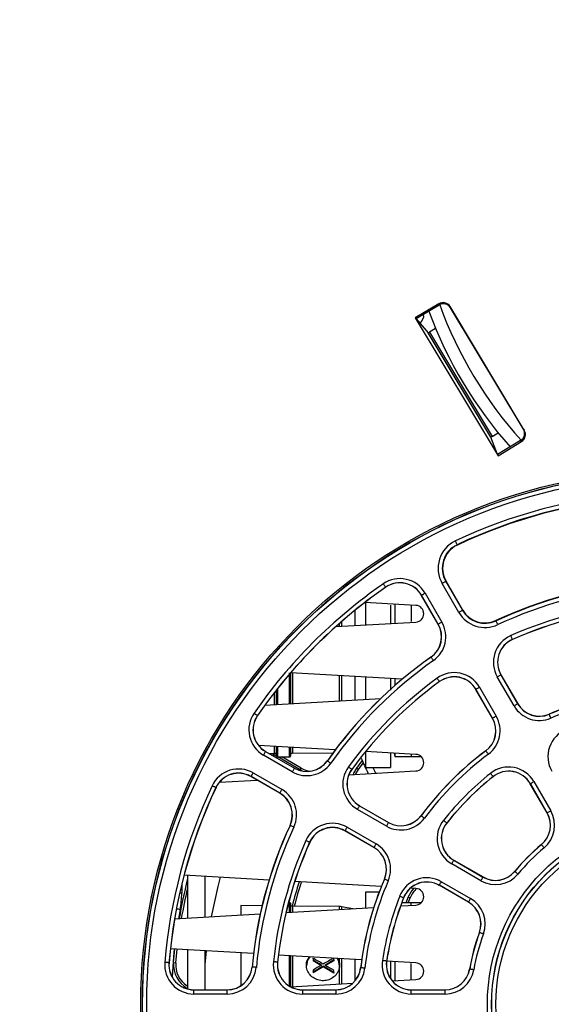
# Paper-space layout 'Sheet1' of a CAD drawing. Header units: millimetres. Extents: x 0 to 420, y 0 to 297.
# Tile 16 of 130: x 73 to 86, y 62 to 86. Entities that reach past the tile are written whole.
import ezdxf

# ---------------------------------------------------------------- set-up
doc = ezdxf.new("R2010")
doc.units = ezdxf.units.MM
doc.layers.add('SLD-0', color=179, linetype='Continuous')
doc.styles.add('SLDTEXTSTYLE1', font='TXT', dxfattribs={"width": 0.75})
doc.styles.add('SLDTEXTSTYLE3', font='TXT', dxfattribs={"width": 0.96})
doc.dimstyles.new('SLDDIMSTYLE3', dxfattribs={"dimtxt": 2.5, "dimasz": 3.302, "dimexe": 0, "dimexo": 0.0625, "dimtad": 1, "dimdec": 1, "dimlfac": 5, "dimrnd": 1e-09, "dimzin": 4, "dimdsep": 46, "dimtxsty": 'SLDTEXTSTYLE1', "dimblk1": 'NONE', "dimblk2": 'NONE', "dimsah": 1, "dimcen": 0, "dimadec": 0, "dimazin": 1, "dimtfac": 1, "dimtmove": 0, "dimatfit": 3, "dimldrblk": 'NONE', "dimfxl": 0, "dimfrac": 2, "dimtolj": 1, "dimtzin": 12, "dimarcsym": 0})
doc.dimstyles.new('SLDDIMSTYLE4', dxfattribs={"dimtxt": 2.5, "dimasz": 3.302, "dimexe": 0, "dimexo": 0.0625, "dimtad": 1, "dimdec": 1, "dimlfac": 5, "dimrnd": 1e-09, "dimzin": 12, "dimdsep": 46, "dimtxsty": 'SLDTEXTSTYLE1', "dimblk1": 'NONE', "dimblk2": 'NONE', "dimsah": 1, "dimcen": 0, "dimadec": 0, "dimazin": 3, "dimtfac": 1, "dimtmove": 0, "dimatfit": 3, "dimldrblk": 'NONE', "dimfxl": 0, "dimfrac": 2, "dimtolj": 1, "dimtzin": 12, "dimarcsym": 0})

# ---------------------------------------------------------------- blocks, each defined once
blk = doc.blocks.new('_D_22')
at = {"layer": 'SLD-0', "color": 179}
for p, q in [((177.639, 244.196), (170.681, 237.013)), ((170.681, 237.013), (163.266, 229.357)), ((168.235, 235.206), (170.681, 237.013)), ((170.681, 237.013), (168.594, 234.858)), ((170.681, 237.013), (168.953, 234.51)), ((168.235, 235.206), (168.953, 234.51)), ((163.266, 229.357), (151.443, 229.357))]:
    blk.add_line(p, q, dxfattribs=at)
at = {"layer": 'SLD-0', "color": 179, "char_height": 2.5, "attachment_point": 1, "style": 'SLDTEXTSTYLE3'}
for s, insert in [('%%c', (150.193, 232.392)), ('20.0', (155.213, 232.43))]:
    blk.add_mtext(s, dxfattribs=dict(at, insert=insert))
blk = doc.blocks.new('_None')
blk = doc.blocks.new('_D_23')
at = {"layer": 'SLD-0', "color": 179}
for p, q in [((163.999, 261.493), (154.023, 261.493)), ((172.8, 249.896), (163.999, 261.493)), ((171.384, 252.588), (170.588, 251.984)), ((171.384, 252.588), (172.8, 249.896)), ((172.8, 249.896), (170.986, 252.286)), ((172.8, 249.896), (170.588, 251.984)), ((175.52, 246.312), (172.8, 249.896))]:
    blk.add_line(p, q, dxfattribs=at)
at = {"layer": 'SLD-0', "color": 179, "char_height": 2.5, "attachment_point": 1, "style": 'SLDTEXTSTYLE3'}
for s, insert in [('%%c', (152.773, 264.528)), ('9.0', (157.794, 264.566))]:
    blk.add_mtext(s, dxfattribs=dict(at, insert=insert))
blk = doc.blocks.new('_D_24')
at = {"layer": 'SLD-0', "color": 179}
for p, q in [((241.453, 256.697), (250.709, 264.131)), ((250.709, 264.131), (262.532, 264.131)), ((241.453, 256.697), (243.478, 258.965)), ((244.105, 258.186), (243.478, 258.965)), ((241.453, 256.697), (243.792, 258.576)), ((244.105, 258.186), (241.453, 256.697)), ((236.385, 252.627), (241.453, 256.697))]:
    blk.add_line(p, q, dxfattribs=at)
at = {"layer": 'SLD-0', "color": 179, "char_height": 2.5, "attachment_point": 1, "style": 'SLDTEXTSTYLE3'}
for s, insert in [('%%c', (251.047, 267.167)), ('13.0', (256.067, 267.205))]:
    blk.add_mtext(s, dxfattribs=dict(at, insert=insert))
blk = doc.blocks.new('_D_25')
at = {"layer": 'SLD-0', "color": 179}
for p, q in [((240.691, 239.098), (237.146, 235.226)), ((237.146, 235.226), (227.951, 225.18)), ((234.752, 233.35), (237.146, 235.226)), ((237.146, 235.226), (235.121, 233.013)), ((237.146, 235.226), (235.489, 232.675)), ((234.752, 233.35), (235.489, 232.675)), ((227.951, 225.18), (216.128, 225.18))]:
    blk.add_line(p, q, dxfattribs=at)
at = {"layer": 'SLD-0', "color": 179, "char_height": 2.5, "attachment_point": 1, "style": 'SLDTEXTSTYLE3'}
for s, insert in [('%%c', (214.878, 228.215)), ('10.5', (219.898, 228.254))]:
    blk.add_mtext(s, dxfattribs=dict(at, insert=insert))
blk = doc.blocks.new('_D_28')
at = {"layer": 'SLD-0', "color": 179}
for p, q in [((173.264, 174.39), (183.569, 183.365)), ((183.569, 183.365), (193.545, 183.365)), ((173.264, 174.39), (175.198, 176.738)), ((175.855, 175.984), (175.198, 176.738)), ((173.264, 174.39), (175.526, 176.361)), ((175.855, 175.984), (173.264, 174.39)), ((169.87, 171.435), (173.264, 174.39))]:
    blk.add_line(p, q, dxfattribs=at)
at = {"layer": 'SLD-0', "color": 179, "char_height": 2.5, "attachment_point": 1, "style": 'SLDTEXTSTYLE3'}
for s, insert in [('%%c', (183.906, 186.4)), ('9.0', (188.927, 186.438))]:
    blk.add_mtext(s, dxfattribs=dict(at, insert=insert))
blk = doc.blocks.new('_D_30')
at = {"layer": 'SLD-0', "color": 179}
for p, q in [((230.033, 164.087), (234.374, 159.249)), ((236.006, 156.682), (234.374, 159.249)), ((234.374, 159.249), (236.75, 157.35)), ((234.374, 159.249), (236.378, 157.016)), ((234.374, 159.249), (244.668, 147.778)), ((236.006, 156.682), (236.75, 157.35)), ((244.668, 147.778), (256.491, 147.778))]:
    blk.add_line(p, q, dxfattribs=at)
at = {"layer": 'SLD-0', "color": 179, "char_height": 2.5, "attachment_point": 1, "style": 'SLDTEXTSTYLE3'}
for s, insert in [('%%c', (245.006, 150.813)), ('13.0', (250.026, 150.851))]:
    blk.add_mtext(s, dxfattribs=dict(at, insert=insert))
blk = doc.blocks.new('_D_31')
at = {"layer": 'SLD-0', "color": 179}
for p, q in [((224.118, 191.46), (212.295, 191.46)), ((230.761, 181.361), (224.118, 191.46)), ((229.53, 184.142), (228.695, 183.593)), ((229.53, 184.142), (230.761, 181.361)), ((230.761, 181.361), (229.113, 183.868)), ((230.761, 181.361), (228.695, 183.593)), ((233.646, 176.975), (230.761, 181.361))]:
    blk.add_line(p, q, dxfattribs=at)
at = {"layer": 'SLD-0', "color": 179, "char_height": 2.5, "attachment_point": 1, "style": 'SLDTEXTSTYLE3'}
for s, insert in [('%%c', (211.045, 194.495)), ('10.5', (216.066, 194.534))]:
    blk.add_mtext(s, dxfattribs=dict(at, insert=insert))

psp = doc.layouts.new('Sheet1')

# ---------------------------------------------------------------- linework, layer by layer
at = {"layer": 'SLD-0', "color": 179, "linetype": 'Continuous', "lineweight": 25}
for p, q in [((82.903, 79.225), (82.339, 78.887)), ((82.915, 79.196), (82.36, 78.862)), ((82.915, 79.196), (82.903, 79.225)), ((84.963, 76.185), (83.177, 79.157)), ((83.177, 79.157), (83.189, 79.127)), ((84.942, 76.21), (83.189, 79.127)), ((82.339, 78.887), (84.331, 75.572)), ((82.339, 78.887), (82.36, 78.862)), ((82.36, 78.862), (82.648, 78.524)), ((82.828, 78.63), (82.684, 78.543)), ((84.156, 76.015), (82.648, 78.524)), ((82.684, 78.543), (84.189, 76.037)), ((84.189, 76.037), (84.334, 76.124)), ((84.942, 76.21), (84.963, 76.185)), ((84.319, 75.602), (84.156, 76.015)), ((84.874, 75.935), (84.319, 75.602)), ((84.331, 75.572), (84.894, 75.911)), ((84.894, 75.911), (84.874, 75.935)), ((84.331, 75.572), (84.319, 75.602)), ((83.313, 73.504), (83.305, 73.521)), ((83.321, 73.487), (83.313, 73.504)), ((83.328, 73.471), (83.321, 73.487)), ((83.335, 73.458), (83.328, 73.471)), ((83.34, 73.447), (83.335, 73.458)), ((83.344, 73.438), (83.34, 73.447)), ((83.347, 73.433), (83.344, 73.438)), ((83.348, 73.431), (83.347, 73.433)), ((83.348, 73.431), (83.351, 73.423)), ((81.57, 72.491), (81.581, 72.475)), ((81.581, 72.475), (81.592, 72.46)), ((82.986, 72.5), (83.002, 72.509)), ((83.387, 71.804), (82.986, 72.5)), ((83.002, 72.509), (83.018, 72.518)), ((83.018, 72.518), (83.033, 72.527)), ((83.033, 72.527), (83.046, 72.535)), ((83.046, 72.535), (83.057, 72.541)), ((83.057, 72.541), (83.065, 72.545)), ((83.065, 72.545), (83.07, 72.548)), ((83.07, 72.548), (83.072, 72.549)), ((83.072, 72.549), (83.08, 72.554)), ((83.072, 72.549), (83.474, 71.854)), ((83.481, 71.859), (83.08, 72.554)), ((81.592, 72.46), (81.602, 72.446)), ((81.602, 72.446), (81.61, 72.433)), ((81.61, 72.433), (81.617, 72.423)), ((81.617, 72.423), (81.623, 72.415)), ((81.623, 72.415), (81.626, 72.41)), ((81.626, 72.41), (81.627, 72.409)), ((81.627, 72.409), (81.629, 72.407)), ((82.531, 72.237), (82.518, 72.229)), ((82.546, 72.246), (82.531, 72.237)), ((82.562, 72.255), (82.546, 72.246)), ((82.579, 72.265), (82.562, 72.255)), ((82.579, 72.265), (82.98, 71.569)), ((82.355, 71.971), (81.128, 72.041)), ((81.144, 72.053), (81.144, 71.502)), ((81.844, 72), (81.844, 71.542)), ((82.492, 72.215), (82.49, 72.213)), ((82.891, 71.518), (82.49, 72.213)), ((82.494, 72.216), (82.492, 72.215)), ((82.894, 71.519), (82.492, 72.215)), ((82.499, 72.219), (82.494, 72.216)), ((82.507, 72.223), (82.499, 72.219)), ((82.518, 72.229), (82.507, 72.223)), ((81.744, 71.975), (81.744, 71.536)), ((82.244, 71.975), (82.244, 71.584)), ((83.387, 71.804), (83.404, 71.814)), ((83.404, 71.814), (83.42, 71.823)), ((83.42, 71.823), (83.435, 71.832)), ((83.435, 71.832), (83.448, 71.839)), ((83.448, 71.839), (83.459, 71.845)), ((83.459, 71.845), (83.467, 71.85)), ((83.467, 71.85), (83.472, 71.853)), ((83.472, 71.853), (83.474, 71.854)), ((83.474, 71.854), (83.481, 71.859)), ((80.431, 71.461), (82.355, 71.571)), ((82.901, 71.523), (82.895, 71.52)), ((82.909, 71.528), (82.901, 71.523)), ((82.919, 71.534), (82.909, 71.528)), ((82.932, 71.542), (82.919, 71.534)), ((82.947, 71.55), (82.932, 71.542)), ((82.963, 71.56), (82.947, 71.55)), ((82.98, 71.569), (82.963, 71.56)), ((84.282, 71.599), (84.278, 71.607)), ((84.283, 71.597), (84.282, 71.599)), ((84.285, 71.592), (84.283, 71.597)), ((84.289, 71.583), (84.285, 71.592)), ((84.295, 71.572), (84.289, 71.583)), ((84.301, 71.558), (84.295, 71.572)), ((84.308, 71.543), (84.301, 71.558)), ((84.316, 71.526), (84.308, 71.543)), ((84.324, 71.508), (84.316, 71.526)), ((82.894, 71.519), (82.891, 71.518)), ((82.895, 71.52), (82.894, 71.519)), ((84.644, 71.226), (84.636, 71.244)), ((84.652, 71.209), (84.644, 71.226)), ((84.659, 71.194), (84.652, 71.209)), ((84.665, 71.18), (84.659, 71.194)), ((84.67, 71.168), (84.665, 71.18)), ((84.674, 71.16), (84.67, 71.168)), ((84.676, 71.155), (84.674, 71.16)), ((84.677, 71.152), (84.676, 71.155)), ((84.677, 71.152), (84.678, 71.15)), ((82.718, 70.725), (82.716, 70.727)), ((82.718, 70.725), (82.719, 70.723)), ((82.719, 70.723), (82.722, 70.718)), ((82.722, 70.718), (82.728, 70.71)), ((82.728, 70.71), (82.735, 70.7)), ((82.735, 70.7), (82.744, 70.688)), ((82.744, 70.688), (82.753, 70.674)), ((82.753, 70.674), (82.764, 70.659)), ((82.764, 70.659), (82.775, 70.643)), ((79.334, 70.352), (79.334, 69.607)), ((82.027, 70.198), (79.341, 70.352)), ((81.144, 70.249), (81.144, 69.71)), ((81.744, 70.214), (81.744, 69.929)), ((81.844, 70.208), (81.844, 70.041)), ((82.862, 70.22), (82.874, 70.204)), ((82.874, 70.204), (82.885, 70.189)), ((82.885, 70.189), (82.895, 70.175)), ((82.895, 70.175), (82.904, 70.163)), ((82.904, 70.163), (82.911, 70.153)), ((82.911, 70.153), (82.917, 70.145)), ((82.917, 70.145), (82.92, 70.141)), ((82.92, 70.141), (82.921, 70.139)), ((82.921, 70.139), (82.923, 70.137)), ((84.33, 70.26), (84.313, 70.251)), ((84.716, 69.554), (84.313, 70.251)), ((84.346, 70.27), (84.33, 70.26)), ((84.361, 70.278), (84.346, 70.27)), ((84.374, 70.286), (84.361, 70.278)), ((84.385, 70.292), (84.374, 70.286)), ((84.393, 70.297), (84.385, 70.292)), ((84.398, 70.3), (84.393, 70.297)), ((84.4, 70.301), (84.398, 70.3)), ((84.4, 70.301), (84.402, 70.302)), ((84.4, 70.301), (84.802, 69.604)), ((84.402, 70.302), (84.804, 69.605)), ((79.004, 69.588), (79.004, 69.943)), ((83.798, 69.953), (83.796, 69.952)), ((84.198, 69.255), (83.796, 69.952)), ((83.8, 69.954), (83.798, 69.953)), ((84.2, 69.256), (83.798, 69.953)), ((83.805, 69.957), (83.8, 69.954)), ((83.813, 69.962), (83.805, 69.957)), ((83.824, 69.968), (83.813, 69.962)), ((83.837, 69.976), (83.824, 69.968)), ((83.852, 69.984), (83.837, 69.976)), ((83.868, 69.993), (83.852, 69.984)), ((83.884, 70.003), (83.868, 69.993)), ((83.884, 70.003), (84.287, 69.306)), ((78.722, 69.572), (81.507, 69.731)), ((84.732, 69.563), (84.716, 69.554)), ((84.748, 69.572), (84.732, 69.563)), ((84.763, 69.581), (84.748, 69.572)), ((84.776, 69.589), (84.763, 69.581)), ((84.787, 69.595), (84.776, 69.589)), ((84.795, 69.599), (84.787, 69.595)), ((84.8, 69.602), (84.795, 69.599)), ((84.802, 69.604), (84.8, 69.602)), ((84.802, 69.604), (84.804, 69.605)), ((78.459, 69.379), (78.475, 69.368)), ((78.475, 69.368), (78.49, 69.358)), ((78.49, 69.358), (78.504, 69.348)), ((78.504, 69.348), (78.516, 69.339)), ((78.516, 69.339), (78.527, 69.332)), ((78.527, 69.332), (78.534, 69.327)), ((78.534, 69.327), (78.539, 69.324)), ((78.539, 69.324), (78.541, 69.322)), ((78.541, 69.322), (78.543, 69.321)), ((84.2, 69.256), (84.198, 69.255)), ((84.202, 69.257), (84.2, 69.256)), ((84.207, 69.26), (84.202, 69.257)), ((84.215, 69.265), (84.207, 69.26)), ((84.226, 69.271), (84.215, 69.265)), ((84.239, 69.278), (84.226, 69.271)), ((84.254, 69.287), (84.239, 69.278)), ((84.27, 69.296), (84.254, 69.287)), ((84.287, 69.306), (84.27, 69.296)), ((85.563, 69.352), (85.562, 69.354)), ((85.564, 69.35), (85.563, 69.352)), ((85.566, 69.344), (85.564, 69.35)), ((85.57, 69.336), (85.566, 69.344)), ((85.574, 69.324), (85.57, 69.336)), ((85.58, 69.31), (85.574, 69.324)), ((85.587, 69.295), (85.58, 69.31)), ((85.595, 69.278), (85.587, 69.295)), ((85.602, 69.26), (85.595, 69.278)), ((80.415, 68.499), (78.568, 68.604)), ((78.731, 68.451), (78.726, 68.443)), ((78.734, 68.456), (78.731, 68.451)), ((78.735, 68.458), (78.734, 68.456)), ((78.735, 68.458), (78.736, 68.46)), ((78.735, 68.458), (79.43, 68.056)), ((78.736, 68.46), (79.432, 68.058)), ((79.004, 68.345), (79.004, 68.579)), ((79.334, 68.56), (79.334, 68.345)), ((81.144, 68.455), (81.144, 68.075)), ((82.355, 68.388), (81.145, 68.457)), ((84.038, 68.471), (84.037, 68.473)), ((84.038, 68.471), (84.039, 68.47)), ((84.039, 68.47), (84.043, 68.465)), ((84.043, 68.465), (84.049, 68.457)), ((84.049, 68.457), (84.056, 68.447)), ((84.056, 68.447), (84.065, 68.435)), ((78.695, 68.388), (78.685, 68.371)), ((79.38, 67.97), (78.685, 68.371)), ((78.704, 68.404), (78.695, 68.388)), ((78.713, 68.419), (78.704, 68.404)), ((78.72, 68.432), (78.713, 68.419)), ((78.726, 68.443), (78.72, 68.432)), ((78.827, 68.408), (78.953, 68.409)), ((78.943, 68.409), (78.912, 68.358)), ((79.005, 68.339), (78.927, 68.384)), ((79.024, 68.325), (79.314, 68.325)), ((79.567, 68.015), (79.029, 68.325)), ((79.592, 68.058), (79.129, 68.325)), ((79.383, 68.413), (80.358, 68.421)), ((80.225, 68.232), (80.223, 68.233)), ((80.225, 68.232), (80.227, 68.231)), ((80.227, 68.231), (80.232, 68.227)), ((80.232, 68.227), (80.239, 68.222)), ((80.239, 68.222), (80.249, 68.215)), ((80.249, 68.215), (80.262, 68.206)), ((80.932, 68.057), (81.063, 68.232)), ((81.744, 68.423), (81.744, 68.075)), ((81.83, 68.418), (81.844, 68.335)), ((81.844, 68.417), (81.844, 68.335)), ((81.844, 68.335), (82.244, 68.335)), ((82.244, 68.394), (82.244, 68.335)), ((82.244, 68.335), (82.479, 68.335)), ((84.065, 68.435), (84.075, 68.422)), ((84.075, 68.422), (84.086, 68.407)), ((84.086, 68.407), (84.098, 68.391)), ((79.39, 67.986), (79.38, 67.97)), ((79.399, 68.002), (79.39, 67.986)), ((79.408, 68.017), (79.399, 68.002)), ((79.416, 68.03), (79.408, 68.017)), ((79.422, 68.041), (79.416, 68.03)), ((79.426, 68.049), (79.422, 68.041)), ((79.429, 68.054), (79.426, 68.049)), ((79.43, 68.056), (79.429, 68.054)), ((79.43, 68.056), (79.432, 68.058)), ((79.567, 68.015), (79.592, 68.058)), ((79.615, 67.989), (79.567, 68.015)), ((80.262, 68.206), (80.276, 68.196)), ((80.276, 68.196), (80.291, 68.186)), ((80.291, 68.186), (80.307, 68.175)), ((80.73, 68.087), (80.746, 68.076)), ((80.74, 67.896), (82.355, 67.988)), ((80.746, 68.076), (80.761, 68.065)), ((80.761, 68.065), (80.774, 68.055)), ((80.774, 68.055), (80.787, 68.046)), ((80.787, 68.046), (80.797, 68.039)), ((80.797, 68.039), (80.804, 68.033)), ((80.804, 68.033), (80.809, 68.03)), ((80.809, 68.03), (80.811, 68.028)), ((80.811, 68.028), (80.813, 68.027)), ((80.864, 67.939), (80.932, 68.057)), ((80.91, 67.918), (80.973, 68.027)), ((80.932, 68.057), (80.973, 68.027)), ((80.973, 68.027), (81.087, 68.18)), ((81.144, 68.075), (81.744, 68.075)), ((77.625, 67.717), (78.532, 67.769)), ((78.388, 67.856), (78.386, 67.854)), ((79.082, 67.452), (78.386, 67.854)), ((78.388, 67.856), (78.389, 67.858)), ((79.083, 67.454), (78.388, 67.856)), ((78.389, 67.858), (78.392, 67.863)), ((78.392, 67.863), (78.396, 67.871)), ((78.396, 67.871), (78.403, 67.882)), ((78.403, 67.882), (78.41, 67.895)), ((78.41, 67.895), (78.419, 67.91)), ((78.419, 67.91), (78.428, 67.926)), ((78.428, 67.926), (78.438, 67.942)), ((78.438, 67.942), (79.133, 67.541)), ((80.849, 67.902), (80.864, 67.939)), ((80.904, 67.905), (80.91, 67.918)), ((84.161, 67.917), (84.149, 67.932)), ((84.172, 67.902), (84.161, 67.917)), ((84.183, 67.889), (84.172, 67.902)), ((84.192, 67.877), (84.183, 67.889)), ((84.2, 67.867), (84.192, 67.877)), ((84.206, 67.86), (84.2, 67.867)), ((84.21, 67.855), (84.206, 67.86)), ((84.211, 67.854), (84.21, 67.855)), ((84.211, 67.854), (84.212, 67.852)), ((85.178, 67.724), (85.195, 67.734)), ((85.195, 67.734), (85.6, 67.032)), ((77.469, 67.626), (77.451, 67.634)), ((77.486, 67.618), (77.469, 67.626)), ((77.501, 67.611), (77.486, 67.618)), ((77.515, 67.604), (77.501, 67.611)), ((77.526, 67.599), (77.515, 67.604)), ((77.534, 67.595), (77.526, 67.599)), ((77.54, 67.592), (77.534, 67.595)), ((77.542, 67.591), (77.54, 67.592)), ((77.542, 67.591), (77.544, 67.59)), ((79.105, 67.493), (79.114, 67.508)), ((79.114, 67.508), (79.123, 67.524)), ((79.123, 67.524), (79.133, 67.541)), ((85.108, 67.684), (85.106, 67.682)), ((85.511, 66.981), (85.106, 67.682)), ((85.108, 67.684), (85.11, 67.685)), ((85.513, 66.982), (85.108, 67.684)), ((85.11, 67.685), (85.115, 67.688)), ((85.115, 67.688), (85.123, 67.692)), ((85.123, 67.692), (85.134, 67.699)), ((85.134, 67.699), (85.147, 67.706)), ((85.147, 67.706), (85.162, 67.715)), ((85.162, 67.715), (85.178, 67.724)), ((79.083, 67.454), (79.082, 67.452)), ((79.083, 67.454), (79.084, 67.456)), ((79.084, 67.456), (79.087, 67.461)), ((79.087, 67.461), (79.092, 67.469)), ((79.092, 67.469), (79.098, 67.48)), ((79.098, 67.48), (79.105, 67.493)), ((80.956, 67.082), (80.947, 67.065)), ((81.644, 66.663), (80.947, 67.065)), ((80.966, 67.098), (80.956, 67.082)), ((80.974, 67.113), (80.966, 67.098)), ((80.982, 67.126), (80.974, 67.113)), ((80.988, 67.137), (80.982, 67.126)), ((80.993, 67.145), (80.988, 67.137)), ((80.996, 67.15), (80.993, 67.145)), ((80.997, 67.152), (80.996, 67.15)), ((80.997, 67.152), (80.998, 67.154)), ((80.997, 67.152), (81.694, 66.75)), ((80.998, 67.154), (81.695, 66.752)), ((85.583, 67.022), (85.6, 67.032)), ((82.478, 66.912), (82.476, 66.913)), ((82.478, 66.912), (82.48, 66.91)), ((82.48, 66.91), (82.485, 66.907)), ((82.485, 66.907), (82.492, 66.901)), ((82.492, 66.901), (82.502, 66.894)), ((82.502, 66.894), (82.514, 66.885)), ((82.514, 66.885), (82.528, 66.875)), ((82.528, 66.875), (82.543, 66.863)), ((82.543, 66.863), (82.559, 66.852)), ((83.033, 66.789), (83.018, 66.801)), ((83.048, 66.777), (83.033, 66.789)), ((85.513, 66.982), (85.511, 66.981)), ((85.513, 66.982), (85.515, 66.983)), ((85.515, 66.983), (85.52, 66.986)), ((85.52, 66.986), (85.528, 66.991)), ((85.528, 66.991), (85.539, 66.997)), ((85.539, 66.997), (85.552, 67.004)), ((85.552, 67.004), (85.567, 67.013)), ((85.567, 67.013), (85.583, 67.022)), ((79.328, 66.678), (79.326, 66.679)), ((79.33, 66.677), (79.328, 66.678)), ((79.335, 66.675), (79.33, 66.677)), ((79.344, 66.671), (79.335, 66.675)), ((79.355, 66.666), (79.344, 66.671)), ((79.369, 66.659), (79.355, 66.666)), ((79.384, 66.652), (79.369, 66.659)), ((79.401, 66.644), (79.384, 66.652)), ((79.419, 66.636), (79.401, 66.644)), ((80.649, 66.55), (80.648, 66.548)), ((80.65, 66.552), (80.649, 66.55)), ((81.346, 66.148), (80.649, 66.55)), ((80.653, 66.557), (80.65, 66.552)), ((80.658, 66.565), (80.653, 66.557)), ((80.664, 66.576), (80.658, 66.565)), ((80.672, 66.589), (80.664, 66.576)), ((80.68, 66.604), (80.672, 66.589)), ((80.689, 66.62), (80.68, 66.604)), ((80.699, 66.637), (80.689, 66.62)), ((80.699, 66.637), (81.396, 66.234)), ((81.653, 66.68), (81.644, 66.663)), ((81.663, 66.696), (81.653, 66.68)), ((81.671, 66.711), (81.663, 66.696)), ((81.679, 66.724), (81.671, 66.711)), ((81.685, 66.734), (81.679, 66.724)), ((81.69, 66.743), (81.685, 66.734)), ((81.693, 66.748), (81.69, 66.743)), ((81.694, 66.75), (81.693, 66.748)), ((81.694, 66.75), (81.695, 66.752)), ((83.061, 66.767), (83.048, 66.777)), ((83.073, 66.757), (83.061, 66.767)), ((83.082, 66.75), (83.073, 66.757)), ((83.09, 66.744), (83.082, 66.75)), ((83.094, 66.74), (83.09, 66.744)), ((83.096, 66.739), (83.094, 66.74)), ((83.096, 66.739), (83.098, 66.737)), ((79.723, 66.306), (79.706, 66.313)), ((81.345, 66.145), (80.648, 66.548)), ((79.74, 66.298), (79.723, 66.306)), ((79.756, 66.291), (79.74, 66.298)), ((79.77, 66.285), (79.756, 66.291)), ((79.781, 66.28), (79.77, 66.285)), ((79.79, 66.276), (79.781, 66.28)), ((79.795, 66.274), (79.79, 66.276)), ((79.797, 66.273), (79.795, 66.274)), ((79.797, 66.273), (79.799, 66.272)), ((81.346, 66.148), (81.345, 66.145)), ((81.347, 66.15), (81.346, 66.148)), ((81.35, 66.155), (81.347, 66.15)), ((81.355, 66.163), (81.35, 66.155)), ((81.361, 66.173), (81.355, 66.163)), ((81.369, 66.187), (81.361, 66.173)), ((81.377, 66.201), (81.369, 66.187)), ((81.387, 66.217), (81.377, 66.201)), ((81.396, 66.234), (81.387, 66.217)), ((85.377, 66.218), (85.375, 66.219)), ((85.378, 66.216), (85.377, 66.218)), ((85.382, 66.211), (85.378, 66.216)), ((85.388, 66.204), (85.382, 66.211)), ((85.396, 66.195), (85.388, 66.204)), ((85.406, 66.183), (85.396, 66.195)), ((85.417, 66.17), (85.406, 66.183)), ((85.428, 66.155), (85.417, 66.17)), ((85.441, 66.141), (85.428, 66.155)), ((83.262, 65.835), (83.265, 65.84)), ((83.265, 65.84), (83.266, 65.842)), ((83.266, 65.842), (83.267, 65.844)), ((83.266, 65.842), (83.968, 65.437)), ((83.267, 65.844), (83.969, 65.439)), ((83.216, 65.755), (83.226, 65.772)), ((83.918, 65.35), (83.216, 65.755)), ((83.226, 65.772), (83.235, 65.788)), ((83.235, 65.788), (83.244, 65.803)), ((83.244, 65.803), (83.251, 65.816)), ((83.251, 65.816), (83.257, 65.827)), ((83.257, 65.827), (83.262, 65.835)), ((78.821, 65.365), (76.775, 65.482)), ((76.858, 65.477), (76.858, 64.448)), ((77.274, 65.453), (77.274, 64.472)), ((77.647, 65.432), (77.587, 65.206)), ((81.598, 65.387), (81.596, 65.388)), ((81.6, 65.386), (81.598, 65.387)), ((81.606, 65.384), (81.6, 65.386)), ((81.614, 65.38), (81.606, 65.384)), ((81.626, 65.375), (81.614, 65.38)), ((81.639, 65.369), (81.626, 65.375)), ((81.655, 65.362), (81.639, 65.369)), ((83.918, 65.35), (83.928, 65.367)), ((83.928, 65.367), (83.937, 65.383)), ((83.937, 65.383), (83.945, 65.398)), ((83.945, 65.398), (83.953, 65.411)), ((83.953, 65.411), (83.959, 65.421)), ((83.959, 65.421), (83.964, 65.43)), ((83.964, 65.43), (83.967, 65.435)), ((83.967, 65.435), (83.968, 65.437)), ((83.968, 65.437), (83.969, 65.439)), ((84.732, 65.573), (84.73, 65.575)), ((84.734, 65.572), (84.732, 65.573)), ((84.738, 65.568), (84.734, 65.572)), ((84.746, 65.562), (84.738, 65.568)), ((84.755, 65.554), (84.746, 65.562)), ((84.767, 65.544), (84.755, 65.554)), ((84.78, 65.533), (84.767, 65.544)), ((84.794, 65.521), (84.78, 65.533)), ((84.809, 65.509), (84.794, 65.521)), ((77.587, 65.206), (77.428, 64.481)), ((81.522, 65.21), (79.439, 65.329)), ((81.672, 65.355), (81.655, 65.362)), ((81.69, 65.347), (81.672, 65.355)), ((82.355, 65.163), (82.223, 65.17)), ((82.237, 65.08), (82.305, 65.165)), ((82.919, 65.24), (82.917, 65.238)), ((83.619, 64.832), (82.917, 65.238)), ((82.919, 65.24), (82.92, 65.242)), ((83.62, 64.835), (82.919, 65.24)), ((82.92, 65.242), (82.923, 65.247)), ((82.923, 65.247), (82.927, 65.255)), ((82.927, 65.255), (82.934, 65.266)), ((82.934, 65.266), (82.941, 65.279)), ((82.941, 65.279), (82.95, 65.294)), ((82.95, 65.294), (82.959, 65.31)), ((82.959, 65.31), (82.969, 65.326)), ((82.969, 65.326), (83.67, 64.921)), ((81.469, 65.075), (81.144, 65.075)), ((81.144, 65.075), (81.144, 64.694)), ((81.982, 64.968), (81.964, 64.975)), ((81.999, 64.961), (81.982, 64.968)), ((82.015, 64.955), (81.999, 64.961)), ((82.029, 64.949), (82.015, 64.955)), ((82.04, 64.945), (82.029, 64.949)), ((82.049, 64.941), (82.04, 64.945)), ((82.055, 64.939), (82.049, 64.941)), ((82.057, 64.938), (82.055, 64.939)), ((82.057, 64.938), (82.059, 64.938)), ((82.119, 64.815), (82.172, 64.956)), ((82.172, 64.956), (82.237, 65.08)), ((82.172, 64.956), (82.219, 64.938)), ((82.172, 64.815), (82.219, 64.938)), ((83.651, 64.888), (83.661, 64.904)), ((83.661, 64.904), (83.67, 64.921)), ((78.652, 64.744), (78.144, 64.749)), ((78.144, 64.749), (78.144, 64.522)), ((79.231, 64.584), (81.339, 64.705)), ((79.314, 64.825), (79.291, 64.825)), ((79.334, 64.805), (79.334, 64.59)), ((80.519, 64.728), (79.383, 64.738)), ((80.838, 64.676), (80.568, 64.724)), ((81.985, 64.742), (82.355, 64.763)), ((82.244, 64.815), (82.012, 64.815)), ((82.479, 64.815), (82.244, 64.815)), ((82.244, 64.757), (82.244, 64.815)), ((83.62, 64.835), (83.619, 64.832)), ((83.62, 64.835), (83.621, 64.837)), ((83.621, 64.837), (83.624, 64.842)), ((83.624, 64.842), (83.629, 64.85)), ((83.629, 64.85), (83.635, 64.861)), ((83.635, 64.861), (83.643, 64.874)), ((83.643, 64.874), (83.651, 64.888)), ((76.548, 64.431), (78.608, 64.549)), ((83.884, 64.104), (83.882, 64.105)), ((83.886, 64.104), (83.884, 64.104)), ((83.892, 64.102), (83.886, 64.104)), ((83.901, 64.098), (83.892, 64.102)), ((83.912, 64.094), (83.901, 64.098)), ((83.927, 64.089), (83.912, 64.094)), ((83.943, 64.083), (83.927, 64.089)), ((83.96, 64.077), (83.943, 64.083)), ((83.978, 64.07), (83.96, 64.077)), ((78.447, 63.595), (76.447, 63.709)), ((76.524, 63.379), (76.555, 63.703)), ((76.575, 63.375), (76.606, 63.7)), ((76.858, 63.686), (76.858, 62.746)), ((77.274, 63.662), (77.274, 62.726)), ((77.305, 63.66), (77.274, 63.334)), ((78.144, 63.612), (78.144, 62.824)), ((81.049, 63.446), (79.047, 63.56)), ((79.334, 63.544), (79.334, 63.35)), ((79.799, 63.517), (79.749, 63.438)), ((79.879, 63.483), (79.879, 63.438)), ((80.379, 63.442), (80.379, 63.487)), ((80.488, 63.438), (80.466, 63.479)), ((76.332, 63.382), (76.312, 63.384)), ((76.35, 63.381), (76.332, 63.382)), ((76.367, 63.379), (76.35, 63.381)), ((76.382, 63.378), (76.367, 63.379)), ((76.395, 63.377), (76.382, 63.378)), ((76.404, 63.376), (76.395, 63.377)), ((76.41, 63.376), (76.404, 63.376)), ((76.412, 63.376), (76.41, 63.376)), ((76.412, 63.376), (76.415, 63.375)), ((76.524, 63.379), (76.575, 63.375)), ((78.416, 63.273), (78.413, 63.273)), ((78.418, 63.273), (78.416, 63.273)), ((78.424, 63.272), (78.418, 63.273)), ((78.433, 63.272), (78.424, 63.272)), ((78.445, 63.271), (78.433, 63.272)), ((78.46, 63.269), (78.445, 63.271)), ((78.477, 63.268), (78.46, 63.269)), ((78.496, 63.266), (78.477, 63.268)), ((78.515, 63.264), (78.496, 63.266)), ((78.944, 63.398), (78.925, 63.4)), ((78.963, 63.396), (78.944, 63.398)), ((78.98, 63.395), (78.963, 63.396)), ((78.995, 63.393), (78.98, 63.395)), ((79.007, 63.392), (78.995, 63.393)), ((79.017, 63.391), (79.007, 63.392)), ((79.023, 63.39), (79.017, 63.391)), ((79.025, 63.39), (79.023, 63.39)), ((79.025, 63.39), (79.027, 63.389)), ((79.334, 63.35), (79.334, 62.801)), ((79.749, 63.438), (79.719, 63.299)), ((79.879, 63.438), (79.879, 63.419)), ((80.083, 63.3), (79.879, 63.419)), ((80.124, 63.277), (79.879, 63.135)), ((80.124, 63.297), (80.124, 63.277)), ((80.379, 63.129), (80.124, 63.277)), ((80.379, 63.425), (80.164, 63.3)), ((80.379, 63.442), (80.379, 63.425)), ((80.519, 63.299), (80.488, 63.438)), ((81.027, 63.256), (81.025, 63.257)), ((81.029, 63.256), (81.027, 63.256)), ((81.035, 63.255), (81.029, 63.256)), ((81.045, 63.254), (81.035, 63.255)), ((81.057, 63.253), (81.045, 63.254)), ((81.072, 63.251), (81.057, 63.253)), ((81.089, 63.249), (81.072, 63.251)), ((81.107, 63.247), (81.089, 63.249)), ((81.126, 63.245), (81.107, 63.247)), ((81.569, 63.428), (81.55, 63.43)), ((81.587, 63.425), (81.569, 63.428)), ((81.604, 63.422), (81.587, 63.425)), ((81.619, 63.42), (81.604, 63.422)), ((81.631, 63.418), (81.619, 63.42)), ((81.641, 63.417), (81.631, 63.418)), ((81.646, 63.416), (81.641, 63.417)), ((81.649, 63.416), (81.646, 63.416)), ((81.649, 63.416), (81.651, 63.415)), ((82.355, 63.371), (81.65, 63.411)), ((81.744, 63.424), (81.744, 63.007)), ((81.844, 63.4), (81.844, 62.942)), ((82.244, 62.965), (82.244, 63.354)), ((79.879, 63.201), (79.879, 63.153)), ((79.879, 63.153), (79.879, 63.135)), ((80.379, 63.145), (80.379, 63.193)), ((80.379, 63.145), (80.379, 63.129)), ((83.648, 63.224), (83.646, 63.224)), ((83.651, 63.224), (83.648, 63.224)), ((83.656, 63.223), (83.651, 63.224)), ((83.666, 63.221), (83.656, 63.223)), ((83.678, 63.219), (83.666, 63.221)), ((83.693, 63.216), (83.678, 63.219)), ((83.71, 63.213), (83.693, 63.216)), ((83.728, 63.21), (83.71, 63.213)), ((83.747, 63.207), (83.728, 63.21)), ((79.338, 62.799), (80.835, 62.884)), ((81.786, 62.939), (82.355, 62.971)), ((77.013, 62.726), (77.815, 62.726)), ((77.013, 62.724), (77.013, 62.726)), ((77.013, 62.624), (77.013, 62.724)), ((77.013, 62.724), (77.815, 62.724)), ((77.815, 62.624), (77.013, 62.624)), ((77.815, 62.724), (77.815, 62.726)), ((77.815, 62.624), (77.815, 62.724)), ((79.624, 62.726), (80.429, 62.726)), ((79.624, 62.724), (79.624, 62.726)), ((79.624, 62.724), (79.624, 62.624)), ((79.624, 62.724), (80.429, 62.724)), ((80.429, 62.624), (79.624, 62.624)), ((80.429, 62.724), (80.429, 62.726)), ((80.429, 62.724), (80.429, 62.624)), ((82.244, 62.724), (82.244, 62.726)), ((82.244, 62.726), (83.055, 62.726)), ((82.244, 62.624), (82.244, 62.724)), ((82.244, 62.724), (83.055, 62.724)), ((83.055, 62.624), (82.244, 62.624)), ((83.055, 62.724), (83.055, 62.726)), ((83.055, 62.624), (83.055, 62.724))]:
    psp.add_line(p, q, dxfattribs=at)
at = {"layer": 'SLD-0', "color": 8, "linetype": 'Continuous', "lineweight": 25}
for p, q in [((80.895, 71.488), (80.895, 71.857)), ((80.519, 71.466), (80.519, 71.539)), ((80.568, 71.582), (80.568, 71.469)), ((79.314, 69.606), (79.314, 70.353)), ((79.383, 70.349), (79.383, 69.61)), ((80.519, 69.675), (80.519, 70.284)), ((80.568, 70.281), (80.568, 69.678)), ((80.895, 69.696), (80.895, 70.263)), ((78.953, 69.585), (78.953, 69.879)), ((79.024, 69.968), (79.024, 69.589)), ((78.953, 68.409), (78.953, 68.582)), ((79.024, 68.578), (79.024, 68.325)), ((79.314, 68.325), (79.314, 68.562)), ((79.383, 68.558), (79.383, 68.413)), ((77.655, 67.719), (77.682, 67.775)), ((77.682, 67.775), (77.683, 67.779)), ((76.719, 65.258), (76.719, 65.049)), ((76.719, 65.049), (76.67, 65.049)), ((76.6, 64.669), (76.591, 64.671)), ((76.591, 64.671), (76.591, 64.671)), ((76.613, 64.667), (76.6, 64.669)), ((76.628, 64.664), (76.613, 64.667)), ((76.644, 64.661), (76.628, 64.664)), ((76.663, 64.657), (76.644, 64.661)), ((76.682, 64.654), (76.663, 64.657)), ((79.314, 64.589), (79.314, 64.825)), ((79.383, 64.738), (79.383, 64.593)), ((80.519, 64.658), (80.519, 64.728)), ((80.568, 64.724), (80.568, 64.661)), ((76.682, 64.654), (76.643, 64.436)), ((76.522, 63.52), (76.486, 63.038)), ((76.541, 63.704), (76.522, 63.52)), ((79.314, 63.359), (79.314, 63.545)), ((79.383, 63.541), (79.383, 63.321)), ((80.519, 63.317), (80.519, 63.476)), ((80.568, 63.473), (80.568, 62.869)), ((79.314, 62.813), (79.314, 63.359)), ((79.383, 63.321), (79.383, 62.777)), ((80.519, 62.866), (80.519, 63.317)), ((80.895, 62.949), (80.895, 63.454))]:
    psp.add_line(p, q, dxfattribs=at)
at = {"layer": 'SLD-0', "color": 179, "linetype": 'Continuous', "lineweight": 25}
for radius in [12.84, 12.8, 12.796, 12.696, 4.499, 4.399, 4.396, 4.296]:
    psp.add_circle((88.574, 62.376), radius, dxfattribs=at)
at = {"layer": 'SLD-0', "color": 8, "linetype": 'Continuous', "lineweight": 25}
psp.add_arc((92.234, 82.576), 9.9, 199.9265, 222.0735, dxfattribs=at)
at = {"layer": 'SLD-0', "color": 179, "linetype": 'Continuous', "lineweight": 25}
for centre, radius, start, end in [((82.344, 78.938), 0.2, 299.9651, 9.5538), ((92.234, 82.576), 10.2, 200.2536, 221.7464), ((88.574, 62.376), 12.328, 94.6976, 115.3024), ((88.574, 62.376), 12.228, 94.6976, 115.3024), ((88.574, 62.376), 12.219, 94.6976, 115.3024), ((83.616, 72.863), 0.728, 115.3024, 210), ((83.616, 72.863), 0.628, 115.3024, 210.0001), ((83.616, 72.863), 0.619, 115.3024, 210), ((88.574, 62.376), 12.302, 124.6976, 145.3024), ((81.97, 71.913), 0.702, 30, 124.6976), ((81.97, 71.913), 0.602, 29.9999, 124.6976), ((81.97, 71.913), 0.6, 30, 124.6976), ((88.574, 62.376), 10.181, 95.0464, 114.9536), ((88.574, 62.376), 10.172, 95.0464, 114.9536), ((88.574, 62.376), 12.202, 124.6976, 145.3024), ((88.574, 62.376), 12.2, 124.6976, 145.3024), ((88.574, 62.376), 10.072, 95.0464, 114.9536), ((88.574, 62.376), 9.702, 96.0592, 113.9408), ((82.344, 71.771), 0.2, 273.2766, 86.7235), ((84.017, 72.168), 0.728, 210, 294.9536), ((84.017, 72.168), 0.628, 210, 294.9536), ((84.017, 72.168), 0.619, 210, 294.9536), ((88.574, 62.376), 9.602, 96.0592, 113.9408), ((88.574, 62.376), 9.6, 96.0592, 113.9408), ((82.372, 71.218), 0.702, 305.0464, 30), ((82.372, 71.218), 0.6, 305.0464, 30), ((82.372, 71.218), 0.602, 305.0464, 30), ((84.921, 70.602), 0.702, 113.9408, 210), ((84.921, 70.602), 0.602, 113.9408, 210), ((84.921, 70.602), 0.6, 113.9408, 210), ((88.574, 62.376), 10.2, 125.0464, 144.9536), ((88.574, 62.376), 10.198, 125.0464, 144.9536), ((88.574, 62.376), 10.098, 125.0464, 144.9536), ((83.276, 69.652), 0.702, 30, 126.0592), ((88.574, 62.376), 9.702, 126.0592, 143.9408), ((88.574, 62.376), 9.602, 126.0592, 143.9408), ((88.574, 62.376), 9.6, 126.0592, 143.9408), ((83.276, 69.652), 0.602, 30, 126.0592), ((83.276, 69.652), 0.6, 30, 126.0592), ((88.574, 62.376), 7.6, 96.6529, 113.3471), ((88.574, 62.376), 7.598, 96.6529, 113.3471), ((88.574, 62.376), 7.498, 96.6529, 113.3471), ((85.324, 69.905), 0.702, 210, 293.3471), ((85.324, 69.905), 0.602, 209.9999, 293.3471), ((85.324, 69.905), 0.6, 210, 293.3471), ((79.036, 68.979), 0.702, 145.3024, 240), ((79.036, 68.979), 0.602, 145.3024, 240), ((79.036, 68.979), 0.6, 145.3024, 240), ((83.678, 68.955), 0.6, 306.6529, 30), ((83.678, 68.955), 0.602, 306.6529, 30), ((83.678, 68.955), 0.702, 306.6529, 30), ((86.232, 68.332), 0.702, 111.4636, 210), ((88.574, 62.376), 7.6, 126.6529, 143.3471), ((88.574, 62.376), 7.598, 126.6529, 143.3471), ((78.954, 68.359), 0.05, 0, 90.5), ((79.024, 68.345), 0.02, 180, 269.9998), ((79.314, 68.345), 0.02, 270.001, 0), ((79.384, 68.363), 0.05, 90.5, 180), ((79.732, 68.578), 0.602, 240, 324.9536), ((79.732, 68.578), 0.6, 240, 324.9536), ((82.344, 68.188), 0.2, 273.2766, 86.7235), ((88.574, 62.376), 7.498, 126.6529, 143.3471), ((78.086, 67.334), 0.702, 60, 154.6976), ((79.732, 68.578), 0.702, 240, 324.9536), ((79.892, 68.578), 0.6, 240, 262.3377), ((81.298, 67.674), 0.702, 143.9408, 240), ((81.298, 67.674), 0.602, 143.9408, 240), ((81.298, 67.674), 0.6, 143.9408, 240), ((84.586, 67.382), 0.702, 30, 128.5364), ((84.586, 67.382), 0.602, 30, 128.5364), ((84.586, 67.382), 0.6, 30, 128.5364), ((78.086, 67.334), 0.602, 60.0001, 154.6976), ((78.086, 67.334), 0.6, 60, 154.6976), ((88.574, 62.376), 7.102, 128.5364, 141.4636), ((88.574, 62.376), 7.002, 128.5364, 141.4636), ((88.574, 62.376), 7, 128.5364, 141.4636), ((88.574, 62.376), 12.302, 154.6976, 175.3024), ((88.574, 62.376), 12.202, 154.6976, 175.3024), ((88.574, 62.376), 12.2, 154.6976, 175.3024), ((78.782, 66.933), 0.702, 335.0464, 60), ((78.782, 66.933), 0.6, 335.0464, 60), ((78.782, 66.933), 0.602, 335.0464, 60), ((84.991, 66.681), 0.702, 309.7671, 30), ((81.995, 67.271), 0.702, 240, 323.3471), ((81.995, 67.271), 0.602, 240, 323.3471), ((81.995, 67.271), 0.6, 240, 323.3471), ((83.567, 66.363), 0.702, 141.4636, 240), ((84.991, 66.681), 0.6, 309.7671, 30), ((84.991, 66.681), 0.602, 309.7671, 30), ((88.574, 62.376), 10.2, 155.0464, 174.9536), ((88.574, 62.376), 10.198, 155.0464, 174.9536), ((88.574, 62.376), 10.098, 155.0464, 174.9536), ((80.348, 66.028), 0.702, 60, 156.0592), ((80.348, 66.028), 0.602, 60, 156.0592), ((80.348, 66.028), 0.6, 60, 156.0592), ((83.567, 66.363), 0.602, 141.4636, 240), ((83.567, 66.363), 0.6, 141.4636, 240), ((88.574, 62.376), 9.702, 156.0592, 173.9408), ((88.574, 62.376), 9.602, 156.0592, 173.9408), ((88.574, 62.376), 9.6, 156.0592, 173.9408), ((81.045, 65.626), 0.6, 336.6529, 60), ((81.045, 65.626), 0.602, 336.6529, 60), ((81.045, 65.626), 0.702, 336.6529, 60), ((88.574, 62.376), 5, 129.7671, 140.2329), ((88.574, 62.376), 4.998, 129.7671, 140.2329), ((88.574, 62.376), 4.898, 129.7671, 140.2329), ((88.734, 62.376), 12.25, 165.7836, 170.3152), ((88.574, 62.376), 7.6, 156.6529, 173.3471), ((88.574, 62.376), 7.598, 156.6529, 173.3471), ((82.617, 64.718), 0.702, 60, 158.5364), ((84.269, 65.958), 0.702, 240, 320.2329), ((84.269, 65.958), 0.602, 240, 320.2329), ((84.269, 65.958), 0.6, 240, 320.2329), ((88.734, 62.376), 12.2, 166.8082, 170.2608), ((88.734, 62.376), 9.65, 162.2175, 165.83), ((88.734, 62.376), 9.6, 162.1398, 165.7594), ((88.574, 62.376), 7.498, 156.6529, 173.3471), ((82.617, 64.718), 0.602, 60, 158.5364), ((82.617, 64.718), 0.6, 60, 158.5364), ((82.777, 64.718), 0.6, 132.3463, 158.5364), ((82.344, 64.963), 0.2, 273.2766, 86.7235), ((74.594, 65.049), 2.125, 349.2978, 0), ((88.574, 62.376), 7.102, 158.5364, 171.4636), ((88.574, 62.376), 7.002, 158.5364, 171.4636), ((88.574, 62.376), 7, 158.5364, 171.4636), ((83.319, 64.313), 0.702, 339.7671, 60), ((79.314, 64.805), 0.02, 0, 89.999), ((79.384, 64.788), 0.05, 180, 269.5), ((80.516, 64.428), 0.3, 80.0515, 89.4999), ((83.319, 64.313), 0.6, 339.7671, 60), ((83.319, 64.313), 0.602, 339.7671, 60), ((88.574, 62.376), 5, 159.7671, 170.2329), ((88.574, 62.376), 4.998, 159.7671, 170.2329), ((88.574, 62.376), 4.898, 159.7671, 170.2329), ((77.013, 63.326), 0.702, 175.3024, 270), ((77.013, 63.326), 0.602, 175.3024, 270), ((77.013, 63.326), 0.6, 175.3024, 270), ((77.173, 63.326), 0.65, 175.3024, 240.5403), ((77.173, 63.326), 0.6, 175.3023, 237.7078), ((77.815, 63.326), 0.602, 270, 354.9536), ((77.815, 63.326), 0.6, 270, 354.9536), ((77.815, 63.326), 0.702, 270, 354.9536), ((79.624, 63.326), 0.702, 173.9408, 270), ((79.624, 63.326), 0.602, 173.9408, 270), ((79.624, 63.326), 0.6, 173.9408, 270), ((80.429, 63.326), 0.6, 270, 353.3471), ((80.429, 63.326), 0.602, 270, 353.3471), ((80.429, 63.326), 0.702, 270, 353.3471), ((82.244, 63.326), 0.702, 171.4636, 270), ((82.244, 63.326), 0.602, 171.4636, 270), ((82.244, 63.326), 0.6, 171.4636, 270), ((82.344, 63.171), 0.2, 273.2766, 86.7235), ((83.055, 63.326), 0.602, 270, 350.233), ((83.055, 63.326), 0.6, 270, 350.2329), ((83.055, 63.326), 0.702, 270, 350.2329)]:
    psp.add_arc(centre, radius, start, end, dxfattribs=at)
for centre, major_axis, ratio, start_param, end_param in [((83.006, 79.054), (0.074, -0.186), 0.998592, 1.736032, 3.306369), ((83.018, 79.024), (0.074, -0.186), 0.998592, 1.736031, 3.306368), ((82.682, 78.545), (0.0343, 0.0206), 0.052408, 3.150774, 4.712384), ((84.19, 76.036), (0.0343, 0.0206), 0.052408, 1.570797, 3.132836), ((84.771, 76.107), (-0.13, 0.152), 0.998592, 2.97682, 4.547156), ((84.791, 76.082), (-0.13, 0.152), 0.998592, 2.97682, 4.547156), ((80.114, 62.306), (3.811, -2.334), 0.200577, 1.690609, 1.754461), ((80.028, 62.245), (3.812, 2.335), 0.200578, 1.357176, 1.423704), ((80.033, 62.306), (3.81, -2.335), 0.200611, 1.680122, 1.733412), ((80.029, 62.245), (3.81, 2.335), 0.200611, 1.434201, 1.487489), ((80.109, 62.245), (3.808, 2.335), 0.200635, 1.444675, 1.508565), ((80.033, 62.306), (3.809, -2.335), 0.200634, 1.603089, 1.669653), ((80.11, 62.245), (3.809, 2.334), 0.200611, 1.378242, 1.434201), ((80.114, 62.306), (3.809, -2.334), 0.200611, 1.624164, 1.680121)]:
    psp.add_ellipse(centre, major_axis=major_axis, ratio=ratio, start_param=start_param, end_param=end_param, dxfattribs=at)
for points, knots in [([(81.041, 68.297), (81.09, 68.177), (81.142, 68.049), (81.209, 67.93), (81.212, 67.923)], [0, 0, 0, 0, 0.943805, 1, 1, 1, 1]), ([(81.321, 68.075), (81.329, 68.053), (81.348, 68.003), (81.378, 67.958), (81.394, 67.933)], [0, 0, 0, 0, 0.441959, 1, 1, 1, 1]), ([(80.519, 63.317), (80.517, 63.292), (80.512, 63.226), (80.471, 63.133), (80.397, 63.043), (80.296, 62.974), (80.164, 62.938), (80.029, 62.946), (79.903, 62.996), (79.802, 63.083), (79.734, 63.195), (79.712, 63.319), (79.73, 63.432), (79.772, 63.491), (79.791, 63.518)], [0, 0, 0, 0, 0.056519, 0.145564, 0.210314, 0.300362, 0.39044, 0.479758, 0.568694, 0.658535, 0.749226, 0.839388, 0.928415, 1, 1, 1, 1]), ([(80.475, 63.478), (80.475, 63.478), (80.503, 63.446), (80.515, 63.387), (80.518, 63.332), (80.519, 63.317)], [0, 0, 0, 0, 0.016594, 0.735254, 1, 1, 1, 1])]:
    psp.add_open_spline(points, degree=3, knots=knots, dxfattribs=at)

# ---------------------------------------------------------------- dimensions: what is measured, and where the dimension line sits
at = {"layer": 'SLD-0', "color": 179}
for p1, dimstyle, picture, middle in [((0.889, 0.948), 'SLDDIMSTYLE3', '_D_24', (257.414, 266.248)), ((0.517, 0.737), 'SLDDIMSTYLE3', '_D_23', (158.218, 263.609)), ((1.173, 1.62), 'SLDDIMSTYLE3', '_D_22', (156.561, 231.473)), ((0.745, 0.74), 'SLDDIMSTYLE4', '_D_25', (221.245, 227.297)), ((0.831303, 0.6414323), 'SLDDIMSTYLE4', '_D_31', (217.4129934, 193.5763759)), ((0.634, 0.639), 'SLDDIMSTYLE3', '_D_28', (189.351, 185.481)), ((1.067, 0.743), 'SLDDIMSTYLE3', '_D_30', (251.373, 149.894))]:
    dim = psp.add_diameter_dim_2p(p1=p1, p2=(0, 0), dimstyle=dimstyle, dxfattribs=at)
    dim.commit()
    dim.dimension.update_dxf_attribs({"geometry": picture, "text_midpoint": middle, "dimtype": 163})

doc.saveas('drawing.dxf')
